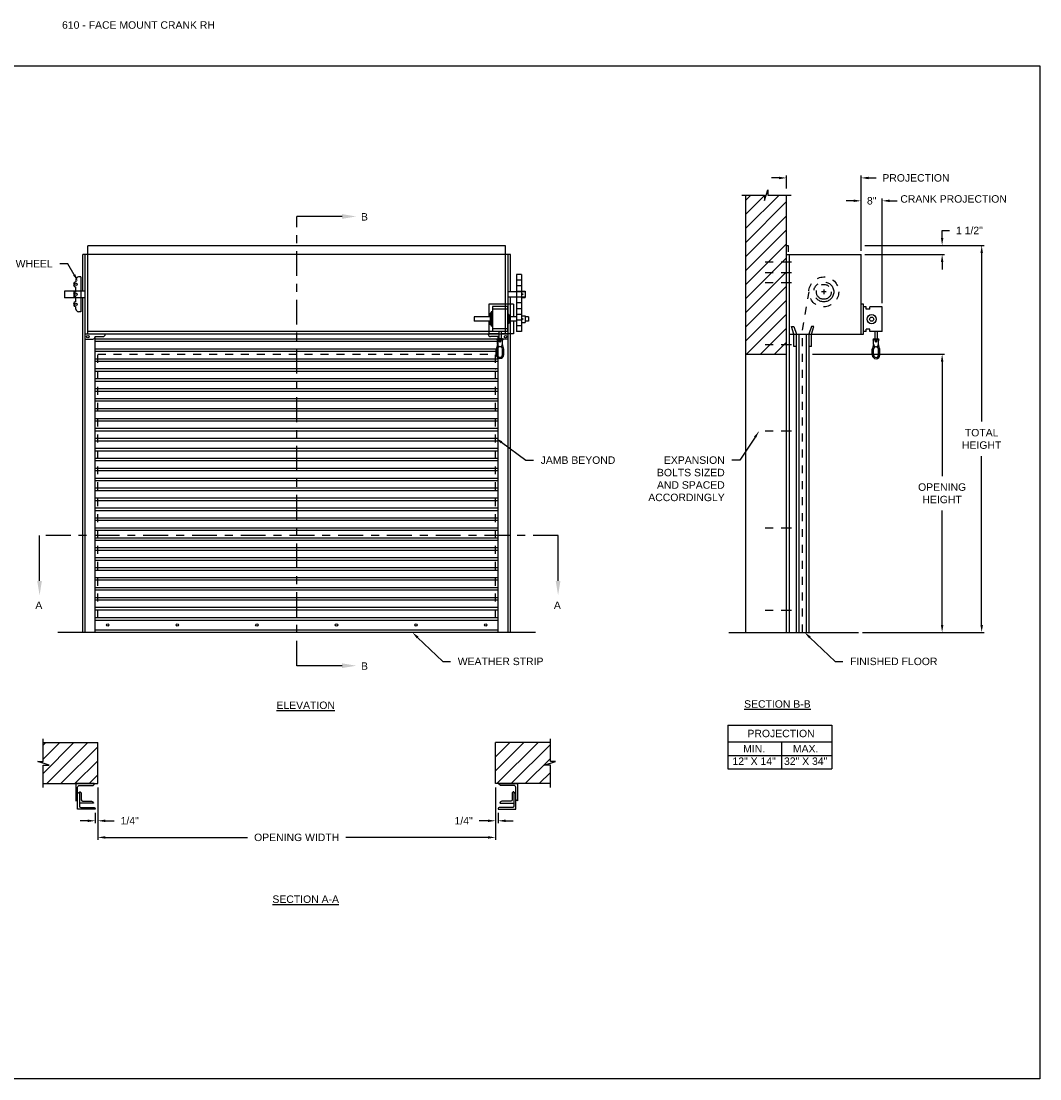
# Model space of a CAD drawing. Header units: inches. Extents: x 169.6 to 213.7, y 195.1 to 266.5.
# Tile 51 of 51: x 200.9 to 213.7, y 234.4 to 247.7. Entities that reach past the tile are written whole.
import ezdxf
from ezdxf import colors
from ezdxf.entities.mleader import LeaderData, LeaderLine
from ezdxf.math import Vec2, Vec3

# ---------------------------------------------------------------- set-up
doc = ezdxf.new("R2010")
doc.units = ezdxf.units.IN
doc.header["$LTSCALE"] = 0.25
doc.header["$MEASUREMENT"] = 0
for name, pattern in [('CENTER', [2, 1.25, -0.25, 0.25, -0.25]), ('CENTER2', [1.125, 0.75, -0.125, 0.125, -0.125]), ('HIDDEN', [0.375, 0.25, -0.125])]:
    doc.linetypes.add(name, pattern=pattern)
for name, color, linetype in [('ANNOTATIONS', 1, 'Continuous'), ('CRANK RH', 7, 'Continuous'), ('SECTION CUTS', 6, 'CENTER')]:
    doc.layers.add(name, color=color, linetype=linetype)
doc.styles.add('ARIAL', font='arial.ttf', dxfattribs={"height": 0.09375})
doc.styles.get("Standard").update_dxf_attribs({"font": 'romans.shx'})
doc.dimstyles.new('ARIAL', dxfattribs={"dimtxt": 0.09375, "dimasz": 0.09375, "dimexe": 0.03125, "dimexo": 0.046875, "dimgap": 0.09, "dimtad": 0, "dimtih": 1, "dimtoh": 1, "dimdec": 4, "dimzin": 0, "dimdsep": 46, "dimlunit": 4, "dimtxsty": 'ARIAL', "dimcen": 0.09, "dimadec": 0, "dimazin": 0, "dimtfac": 1, "dimtdec": 4, "dimtix": 1, "dimtofl": 0, "dimtmove": 0, "dimatfit": 3, "dimfxl": 0.18, "dimfrac": 2, "dimtolj": 1, "dimtzin": 0, "dimarcsym": 0})
doc.dimstyles.new('STANDARD$0', dxfattribs={"dimtxt": 0.09375, "dimasz": 0.09375, "dimexe": 0.03125, "dimexo": 0.046875, "dimgap": 0.09, "dimtad": 0, "dimtih": 1, "dimtoh": 1, "dimdec": 4, "dimzin": 0, "dimdsep": 46, "dimtxsty": 'ARIAL', "dimcen": 0.09, "dimadec": 0, "dimazin": 0, "dimtfac": 1, "dimtdec": 4, "dimtofl": 0, "dimtmove": 0, "dimatfit": 1, "dimfxl": 1, "dimtolj": 1, "dimtzin": 0, "dimarcsym": 0})
pattern_1 = [(45, (16.94411, -31.17125), (-0.08838835, 0.08838835), [])]

# ---------------------------------------------------------------- blocks, each defined once
blk = doc.blocks.new('*D53')
at = {"layer": 'ANNOTATIONS', "color": 0, "lineweight": -2, "transparency": 16777216}
for p, q in [((212.494, 245.018), (212.494, 245.111)), ((212.494, 245.111), (212.588, 245.111)), ((211.523, 244.924), (212.526, 244.924)), ((211.523, 244.809), (212.526, 244.809)), ((212.494, 244.715), (212.494, 244.621))]:
    blk.add_line(p, q, dxfattribs=at)
at = {"layer": 'ANNOTATIONS', "color": 0, "transparency": 16777216}
for points in [[(212.479, 245.018), (212.51, 245.018), (212.494, 244.924)], [(212.479, 244.715), (212.51, 244.715), (212.494, 244.809)]]:
    blk.add_solid(points, dxfattribs=at)
at = {"layer": 'defpoints', "color": 0, "transparency": 16777216}
for p in [(211.476, 244.924), (212.494, 244.924), (211.476, 244.809)]:
    blk.add_point(p, dxfattribs=at)
at = {"layer": 'ANNOTATIONS', "color": 0, "transparency": 16777216, "insert": (212.837, 245.111), "char_height": 0.0938, "attachment_point": 5, "style": 'ARIAL'}
blk.add_mtext('\\A1;1 1/2"', dxfattribs=at)
blk = doc.blocks.new('*D54')
at = {"layer": 'ANNOTATIONS', "color": 0, "lineweight": -2, "transparency": 16777216}
for p, q in [((206.883, 238.111), (206.883, 237.659)), ((206.914, 237.789), (206.914, 237.659)), ((206.789, 237.691), (206.676, 237.691)), ((207.008, 237.691), (207.102, 237.691))]:
    blk.add_line(p, q, dxfattribs=at)
at = {"layer": 'ANNOTATIONS', "color": 0, "transparency": 16777216}
for points in [[(206.789, 237.706), (206.789, 237.675), (206.883, 237.691)], [(207.008, 237.706), (207.008, 237.675), (206.914, 237.691)]]:
    blk.add_solid(points, dxfattribs=at)
at = {"layer": 'defpoints', "color": 0, "transparency": 16777216}
for p in [(206.883, 238.158), (206.914, 237.835), (206.914, 237.691)]:
    blk.add_point(p, dxfattribs=at)
at = {"layer": 'ANNOTATIONS', "color": 0, "transparency": 16777216, "insert": (206.481, 237.691), "char_height": 0.0938, "attachment_point": 5, "style": 'ARIAL'}
blk.add_mtext('\\A1;1/4"', dxfattribs=at)
blk = doc.blocks.new('*D55')
at = {"layer": 'ANNOTATIONS', "color": 0, "lineweight": -2, "transparency": 16777216}
for p, q in [((201.883, 238.111), (201.883, 237.659)), ((201.852, 237.789), (201.852, 237.659)), ((201.758, 237.691), (201.664, 237.691)), ((201.977, 237.691), (202.091, 237.691))]:
    blk.add_line(p, q, dxfattribs=at)
at = {"layer": 'ANNOTATIONS', "color": 0, "transparency": 16777216}
for points in [[(201.758, 237.706), (201.758, 237.675), (201.852, 237.691)], [(201.977, 237.706), (201.977, 237.675), (201.883, 237.691)]]:
    blk.add_solid(points, dxfattribs=at)
at = {"layer": 'defpoints', "color": 0, "transparency": 16777216}
for p in [(201.883, 238.158), (201.852, 237.835), (201.852, 237.691)]:
    blk.add_point(p, dxfattribs=at)
at = {"layer": 'ANNOTATIONS', "color": 0, "transparency": 16777216, "insert": (202.285, 237.691), "char_height": 0.0938, "attachment_point": 5, "style": 'ARIAL'}
blk.add_mtext('\\A1;1/4"', dxfattribs=at)
blk = doc.blocks.new('*D56')
at = {"layer": 'ANNOTATIONS', "color": 0, "lineweight": -2, "transparency": 16777216}
for p, q in [((201.883, 238.111), (201.883, 237.45)), ((206.883, 238.111), (206.883, 237.45)), ((201.977, 237.482), (203.767, 237.482)), ((206.789, 237.482), (205, 237.482))]:
    blk.add_line(p, q, dxfattribs=at)
at = {"layer": 'ANNOTATIONS', "color": 0, "transparency": 16777216}
for points in [[(201.977, 237.497), (201.977, 237.466), (201.883, 237.482)], [(206.789, 237.497), (206.789, 237.466), (206.883, 237.482)]]:
    blk.add_solid(points, dxfattribs=at)
at = {"layer": 'defpoints', "color": 0, "transparency": 16777216}
for p in [(201.883, 238.158), (206.883, 238.158), (206.883, 237.482)]:
    blk.add_point(p, dxfattribs=at)
at = {"layer": 'ANNOTATIONS', "color": 0, "transparency": 16777216, "insert": (204.383, 237.482), "char_height": 0.09375, "attachment_point": 5, "style": 'ARIAL'}
blk.add_mtext('\\A1;OPENING WIDTH', dxfattribs=at)
blk = doc.blocks.new('*D57')
at = {"layer": 'ANNOTATIONS', "color": 0, "lineweight": -2, "transparency": 16777216}
for p, q in [((211.826, 243.555), (212.526, 243.555)), ((212.494, 243.462), (212.494, 242.024)), ((212.494, 240.152), (212.494, 241.59)), ((211.492, 240.059), (212.526, 240.059))]:
    blk.add_line(p, q, dxfattribs=at)
at = {"layer": 'ANNOTATIONS', "color": 0, "transparency": 16777216}
for points in [[(212.479, 243.462), (212.51, 243.462), (212.494, 243.555)], [(212.479, 240.152), (212.51, 240.152), (212.494, 240.059)]]:
    blk.add_solid(points, dxfattribs=at)
at = {"layer": 'defpoints', "color": 0, "transparency": 16777216}
for p in [(211.779, 243.555), (211.445, 240.059), (212.494, 240.059)]:
    blk.add_point(p, dxfattribs=at)
at = {"layer": 'ANNOTATIONS', "color": 0, "transparency": 16777216, "insert": (212.494, 241.807), "char_height": 0.09375, "attachment_point": 5, "style": 'ARIAL'}
blk.add_mtext('\\A1;OPENING\\PHEIGHT', dxfattribs=at)
blk = doc.blocks.new('*D58')
at = {"layer": 'ANNOTATIONS', "color": 0, "lineweight": -2, "transparency": 16777216}
for p, q in [((211.688, 244.924), (213.023, 244.924)), ((212.991, 244.83), (212.991, 242.709)), ((212.991, 240.152), (212.991, 242.274)), ((211.492, 240.059), (213.023, 240.059))]:
    blk.add_line(p, q, dxfattribs=at)
at = {"layer": 'ANNOTATIONS', "color": 0, "transparency": 16777216}
for points in [[(212.976, 244.83), (213.007, 244.83), (212.991, 244.924)], [(212.976, 240.152), (213.007, 240.152), (212.991, 240.059)]]:
    blk.add_solid(points, dxfattribs=at)
at = {"layer": 'defpoints', "color": 0, "transparency": 16777216}
for p in [(211.641, 244.924), (211.445, 240.059), (212.991, 240.059)]:
    blk.add_point(p, dxfattribs=at)
at = {"layer": 'ANNOTATIONS', "color": 0, "transparency": 16777216, "insert": (212.991, 242.491), "char_height": 0.0938, "attachment_point": 5, "style": 'ARIAL'}
blk.add_mtext('\\A1;TOTAL\\PHEIGHT', dxfattribs=at)
blk = doc.blocks.new('*D59')
at = {"layer": 'ANNOTATIONS', "color": 0, "lineweight": -2, "transparency": 16777216}
for p, q in [((210.445, 245.772), (210.351, 245.772)), ((210.539, 245.64), (210.539, 245.803)), ((211.476, 244.856), (211.476, 245.803)), ((211.57, 245.772), (211.664, 245.772))]:
    blk.add_line(p, q, dxfattribs=at)
at = {"layer": 'ANNOTATIONS', "color": 0, "transparency": 16777216}
for points in [[(210.445, 245.787), (210.445, 245.756), (210.539, 245.772)], [(211.57, 245.787), (211.57, 245.756), (211.476, 245.772)]]:
    blk.add_solid(points, dxfattribs=at)
at = {"layer": 'defpoints', "color": 0, "transparency": 16777216}
for p in [(211.476, 245.772), (210.539, 245.593), (211.476, 244.809)]:
    blk.add_point(p, dxfattribs=at)
at = {"layer": 'ANNOTATIONS', "color": 0, "transparency": 16777216, "insert": (212.165, 245.772), "char_height": 0.09375, "attachment_point": 5, "style": 'ARIAL'}
blk.add_mtext('\\A1;PROJECTION', dxfattribs=at)
blk = doc.blocks.new('*D60')
at = {"layer": 'ANNOTATIONS', "color": 0, "linetype": 'Continuous', "lineweight": -2, "transparency": 16777216}
for p, q in [((211.382, 245.484), (211.289, 245.484)), ((211.476, 244.856), (211.476, 245.515)), ((211.742, 244.199), (211.742, 245.515)), ((211.835, 245.484), (211.929, 245.484))]:
    blk.add_line(p, q, dxfattribs=at)
at = {"layer": 'ANNOTATIONS', "color": 0, "linetype": 'Continuous', "transparency": 16777216}
for points in [[(211.382, 245.5), (211.382, 245.469), (211.476, 245.484)], [(211.835, 245.5), (211.835, 245.469), (211.742, 245.484)]]:
    blk.add_solid(points, dxfattribs=at)
at = {"layer": 'defpoints', "color": 0, "linetype": 'Continuous', "transparency": 16777216}
for p in [(211.742, 245.484), (211.476, 244.809), (211.742, 244.152)]:
    blk.add_point(p, dxfattribs=at)
at = {"layer": 'ANNOTATIONS', "color": 0, "linetype": 'Continuous', "transparency": 16777216, "insert": (211.609, 245.484), "char_height": 0.0938, "attachment_point": 5, "style": 'ARIAL'}
blk.add_mtext('\\A1;8"', dxfattribs=at)

msp = doc.modelspace()

# ---------------------------------------------------------------- hatches: boundary and pattern name
at = {"layer": 'CRANK RH', "linetype": 'Continuous'}
h = msp.add_hatch(dxfattribs=at)
h.set_pattern_fill('ANSI31', color=256, style=0)
h.set_pattern_definition([(45, (16.94411, -31.55963), (-0.088388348, 0.088388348), [])])
h.paths.add_polyline_path([(210.53872, 244.82249), (210.53872, 245.55708), (210.30222, 245.55708), (210.30222, 245.62174), (210.26381, 245.48838), (210.26381, 245.55708), (210.02309, 245.55708), (210.02309, 245.00678)])
h.paths.add_polyline_path([(210.02309, 245.00678), (210.02309, 243.55536), (210.53872, 243.55536), (210.53872, 244.80873), (210.53872, 244.82249)])
at = {"layer": 'CRANK RH'}
h = msp.add_hatch(dxfattribs=at)
h.set_pattern_fill('ANSI31', color=256, style=0)
h.set_pattern_definition(pattern_1)
h.paths.add_polyline_path([(201.88325, 238.6735), (201.19575, 238.6735), (201.19575, 238.4363), (201.13165, 238.4363), (201.27372, 238.3894), (201.19575, 238.3894), (201.19575, 238.15788), (201.88325, 238.15788), (201.88325, 238.32038)])
h = msp.add_hatch(dxfattribs=at)
h.set_pattern_fill('ANSI31', color=256, style=0)
h.set_pattern_definition(pattern_1)
h.paths.add_polyline_path([(207.63485, 238.4363), (207.57075, 238.4363), (207.57075, 238.6735), (206.88325, 238.6735), (206.88325, 238.15788), (206.90142, 238.15788), (207.57075, 238.15788), (207.57075, 238.3894), (207.49278, 238.3894)])

# ---------------------------------------------------------------- linework, layer by layer
at = {"linetype": 'Continuous'}
msp.add_line((209.81374, 240.05873), (211.44497, 240.05873), dxfattribs=at)
at = {"layer": 'ANNOTATIONS'}
for p, q in [((211.52309, 244.80873), (212.52551, 244.80873)), ((210.86684, 243.55536), (212.52551, 243.55536)), ((209.80112, 238.89465), (209.80112, 238.34328)), ((209.80112, 238.89465), (211.10889, 238.89465)), ((211.10889, 238.89465), (211.10889, 238.34328)), ((209.80112, 238.68318), (211.10889, 238.68318)), ((210.47397, 238.68318), (210.47397, 238.34328)), ((209.80112, 238.51323), (211.10889, 238.51323)), ((209.80112, 238.34328), (211.10889, 238.34328))]:
    msp.add_line(p, q, dxfattribs=at)
for points in [[(212.47864, 244.71498), (212.50989, 244.71498), (212.49426, 244.80873)], [(212.47864, 243.46161), (212.50989, 243.46161), (212.49426, 243.55536)]]:
    msp.add_solid(points, dxfattribs=at)
at = {"layer": 'CRANK RH', "linetype": 'Continuous'}
for p, q in [((210.26381, 245.48838), (210.30222, 245.62174)), ((210.30222, 245.62174), (210.30222, 245.55708)), ((209.97671, 245.55708), (210.26381, 245.55708)), ((210.02309, 245.55708), (210.02309, 240.05873)), ((210.26381, 245.55708), (210.26381, 245.48838)), ((210.30222, 245.55708), (210.59742, 245.55708)), ((210.53872, 240.05873), (210.53872, 245.55708)), ((210.53872, 244.92377), (210.56012, 244.92377)), ((210.56012, 244.92377), (210.56012, 244.84151)), ((201.75825, 244.80873), (201.73481, 244.80873)), ((210.53872, 244.80873), (211.47622, 244.80873)), ((210.56997, 244.80873), (210.56997, 240.05873)), ((211.47622, 243.80873), (211.47622, 244.80873)), ((201.67231, 244.52748), (201.64106, 244.52748)), ((201.67231, 244.52748), (201.67231, 244.08998)), ((201.60981, 244.49623), (201.60981, 244.46498)), ((201.60981, 244.33998), (201.60981, 244.40248)), ((201.57856, 244.33998), (201.60981, 244.33998)), ((201.60981, 244.27748), (201.57856, 244.27748)), ((201.60981, 244.21498), (201.60981, 244.27748)), ((207.25825, 244.33998), (207.0395, 244.33998)), ((207.0395, 244.27748), (207.25825, 244.27748)), ((207.25825, 244.27748), (207.25825, 244.33998)), ((201.60981, 244.12123), (201.60981, 244.15248)), ((206.79731, 244.18583), (206.79731, 244.02428)), ((206.84419, 244.15458), (206.84419, 243.84208)), ((207.03169, 244.15458), (207.03169, 243.84208)), ((207.10981, 244.18583), (207.10981, 244.02428)), ((211.50747, 243.80873), (211.50747, 244.18373)), ((211.53872, 244.12123), (211.53872, 244.15248)), ((211.58559, 244.12123), (211.58559, 244.15248)), ((211.74157, 243.83998), (211.74157, 244.15248)), ((201.67231, 244.08998), (201.64106, 244.08998)), ((206.81294, 244.07116), (206.81294, 243.92551)), ((206.82856, 244.08678), (206.82856, 243.90988)), ((207.04731, 244.05553), (207.04731, 243.94113)), ((206.79731, 243.97238), (206.79731, 243.81083)), ((207.10981, 243.97238), (207.10981, 243.81083)), ((210.63247, 243.80873), (210.60122, 243.90248)), ((210.60122, 243.90248), (210.63247, 243.90248)), ((210.63247, 243.90248), (210.66372, 243.80873)), ((210.85122, 243.90248), (210.81997, 243.80873)), ((210.85122, 243.80873), (210.88247, 243.90248)), ((210.88247, 243.90248), (210.85122, 243.90248)), ((211.53872, 243.83998), (211.53872, 243.87123)), ((211.58559, 243.83998), (211.58559, 243.87123)), ((207.00825, 243.83998), (201.75825, 243.83998)), ((206.96919, 243.73271), (206.90669, 243.73271)), ((206.90669, 243.68235), (206.90669, 243.73271)), ((206.92231, 243.84208), (206.92231, 243.74833)), ((206.95356, 243.84208), (206.95356, 243.74833)), ((206.96919, 243.68235), (206.96919, 243.73271)), ((210.56997, 243.80873), (211.47622, 243.80873)), ((210.63247, 243.65248), (210.63247, 243.80873)), ((210.66372, 240.05873), (210.66372, 243.80873)), ((210.69497, 243.80873), (210.69497, 240.05873)), ((210.78872, 240.05873), (210.78872, 243.80873)), ((210.81997, 243.80873), (210.81997, 240.05873)), ((210.85122, 243.65248), (210.85122, 243.80873)), ((211.69483, 243.7306), (211.63233, 243.7306)), ((211.63234, 243.68024), (211.63233, 243.7306)), ((211.64796, 243.83998), (211.64796, 243.74623)), ((211.67921, 243.83998), (211.67921, 243.74623)), ((211.69484, 243.68024), (211.69483, 243.7306)), ((206.89107, 243.54878), (206.89107, 243.61984)), ((206.9067, 243.54878), (206.9067, 243.61984)), ((206.98482, 243.54879), (206.98482, 243.61985)), ((210.66372, 243.65248), (210.63247, 243.65248)), ((210.85122, 243.65248), (210.81997, 243.65248)), ((211.61672, 243.54667), (211.61672, 243.61774)), ((211.63234, 243.54668), (211.63234, 243.61774)), ((211.71047, 243.54668), (211.71047, 243.61774)), ((210.02309, 243.55536), (210.53872, 243.55536)), ((201.19575, 238.4363), (201.19575, 238.72038)), ((207.57075, 238.4363), (207.57075, 238.72038)), ((201.27372, 238.3894), (201.13165, 238.4363)), ((201.13165, 238.4363), (201.19575, 238.4363)), ((207.49278, 238.3894), (207.63485, 238.4363)), ((207.63485, 238.4363), (207.57075, 238.4363)), ((201.19575, 238.111), (201.19575, 238.3894)), ((201.19575, 238.3894), (201.27372, 238.3894)), ((207.57075, 238.3894), (207.49278, 238.3894)), ((207.57075, 238.111), (207.57075, 238.3894)), ((201.62987, 237.8354), (201.62987, 238.10266)), ((207.13663, 237.8354), (207.13663, 238.10266))]:
    msp.add_line(p, q, dxfattribs=at)
at = {"layer": 'CRANK RH'}
for p, q in [((201.75825, 243.80873), (201.75825, 244.92005)), ((207.00825, 244.92005), (201.75825, 244.92005)), ((207.00825, 243.80873), (207.00825, 244.92005)), ((201.69575, 244.34804), (201.69575, 244.80873)), ((207.07075, 244.80873), (201.69575, 244.80873)), ((201.727, 240.05873), (201.727, 244.80873)), ((207.0395, 240.05873), (207.0395, 244.80873)), ((207.07075, 244.33998), (207.07075, 244.80873)), ((207.20896, 244.5597), (207.14676, 244.5597)), ((207.14676, 244.5597), (207.14676, 243.8397)), ((207.20896, 244.5597), (207.20896, 243.8397)), ((207.20896, 244.4877), (207.14676, 244.4877)), ((207.20896, 244.4157), (207.14676, 244.4157)), ((201.46611, 244.34804), (201.46611, 244.2652)), ((201.727, 244.34804), (201.46611, 244.34804)), ((201.727, 244.2652), (201.46611, 244.2652)), ((201.69575, 240.05873), (201.69575, 244.2652)), ((207.07075, 240.05873), (207.07075, 244.27748)), ((207.20896, 244.3437), (207.14676, 244.3437)), ((207.20896, 244.2717), (207.14676, 244.2717)), ((207.20896, 244.35014), (207.25266, 244.35014)), ((207.20896, 244.26731), (207.25266, 244.26731)), ((207.25266, 244.35014), (207.25266, 244.26731)), ((207.10981, 244.18583), (206.79731, 244.18583)), ((207.03169, 244.15458), (206.84419, 244.15458)), ((207.03169, 244.12333), (206.84419, 244.12333)), ((207.20896, 244.1997), (207.14676, 244.1997)), ((207.20896, 244.1277), (207.14676, 244.1277)), ((211.50747, 244.18373), (211.47622, 244.18373)), ((211.53872, 244.15248), (211.50747, 244.15248)), ((211.58559, 244.12123), (211.53872, 244.12123)), ((211.74157, 244.15248), (211.58559, 244.15248)), ((206.81294, 244.02428), (206.61211, 244.02428)), ((206.61211, 244.02428), (206.61211, 243.97238)), ((206.82856, 244.07116), (206.81294, 244.07116)), ((206.84419, 244.08678), (206.82856, 244.08678)), ((207.04731, 244.05553), (207.03169, 244.05553)), ((207.14676, 244.02428), (207.04731, 244.02428)), ((207.20896, 244.0557), (207.14676, 244.0557)), ((207.20896, 243.9837), (207.14676, 243.9837)), ((207.20896, 244.03764), (207.25266, 244.03764)), ((207.25266, 244.03764), (207.25266, 243.95481)), ((207.29502, 244.02428), (207.25266, 244.02428)), ((207.29502, 244.02428), (207.29502, 243.97238)), ((206.81294, 243.97238), (206.61211, 243.97238)), ((206.82856, 243.92551), (206.81294, 243.92551)), ((206.84419, 243.90988), (206.82856, 243.90988)), ((207.03169, 243.87333), (206.84419, 243.87333)), ((207.04731, 243.94113), (207.03169, 243.94113)), ((207.14676, 243.97238), (207.04731, 243.97238)), ((207.20896, 243.9117), (207.14676, 243.9117)), ((207.20896, 243.95481), (207.25266, 243.95481)), ((207.29502, 243.97238), (207.25266, 243.97238)), ((211.58559, 243.87123), (211.53872, 243.87123)), ((207.0395, 243.80873), (201.727, 243.80873)), ((201.727, 243.74623), (201.82075, 243.74623)), ((201.852, 240.05873), (201.852, 243.77748)), ((201.852, 243.77748), (201.94575, 243.77748)), ((206.9145, 243.74505), (201.852, 243.74505)), ((206.9145, 243.7138), (201.852, 243.7138)), ((206.92231, 243.81083), (206.79731, 243.81083)), ((206.9145, 243.77748), (206.82075, 243.77748)), ((207.03169, 243.84208), (206.84419, 243.84208)), ((206.96919, 243.74833), (206.90669, 243.74833)), ((206.9145, 240.05873), (206.9145, 243.77748)), ((207.0395, 243.74623), (206.94575, 243.74623)), ((207.10981, 243.81083), (206.95356, 243.81083)), ((207.20896, 243.8397), (207.14676, 243.8397)), ((211.53872, 243.83998), (211.50747, 243.83998)), ((211.74157, 243.83998), (211.58559, 243.83998)), ((211.69483, 243.74623), (211.63233, 243.74622)), ((206.9145, 243.62005), (201.852, 243.62005)), ((206.9145, 243.5888), (201.852, 243.5888)), ((206.9692, 243.54879), (206.9692, 243.61985)), ((211.69484, 243.54668), (211.69484, 243.61774)), ((206.9145, 243.49505), (201.852, 243.49505)), ((206.9145, 243.4638), (201.852, 243.4638)), ((206.9145, 243.37005), (201.852, 243.37005)), ((206.9145, 243.3388), (201.852, 243.3388)), ((206.9145, 243.24505), (201.852, 243.24505)), ((206.9145, 243.2138), (201.852, 243.2138)), ((206.9145, 243.12005), (201.852, 243.12005)), ((206.9145, 243.0888), (201.852, 243.0888)), ((206.9145, 242.99505), (201.852, 242.99505)), ((206.9145, 242.9638), (201.852, 242.9638)), ((206.9145, 242.87005), (201.852, 242.87005)), ((206.9145, 242.8388), (201.852, 242.8388)), ((206.9145, 242.74505), (201.852, 242.74505)), ((206.9145, 242.7138), (201.852, 242.7138)), ((206.9145, 242.62005), (201.852, 242.62005)), ((206.9145, 242.5888), (201.852, 242.5888)), ((206.9145, 242.49505), (201.852, 242.49505)), ((206.9145, 242.4638), (201.852, 242.4638)), ((206.9145, 242.37005), (201.852, 242.37005)), ((206.9145, 242.3388), (201.852, 242.3388)), ((206.9145, 242.24505), (201.852, 242.24505)), ((206.9145, 242.2138), (201.852, 242.2138)), ((206.9145, 242.12005), (201.852, 242.12005)), ((206.9145, 242.0888), (201.852, 242.0888)), ((206.9145, 241.99505), (201.852, 241.99505)), ((206.9145, 241.9638), (201.852, 241.9638)), ((206.9145, 241.87005), (201.852, 241.87005)), ((206.9145, 241.8388), (201.852, 241.8388)), ((206.9145, 241.74505), (201.852, 241.74505)), ((206.9145, 241.7138), (201.852, 241.7138)), ((206.9145, 241.62005), (201.852, 241.62005)), ((206.9145, 241.5888), (201.852, 241.5888)), ((206.9145, 241.49505), (201.852, 241.49505)), ((206.9145, 241.4638), (201.852, 241.4638)), ((206.9145, 241.37005), (201.852, 241.37005)), ((206.9145, 241.3388), (201.852, 241.3388)), ((206.9145, 241.24505), (201.852, 241.24505)), ((206.9145, 241.2138), (201.852, 241.2138)), ((206.9145, 241.12005), (201.852, 241.12005)), ((206.9145, 241.0888), (201.852, 241.0888)), ((206.9145, 240.99505), (201.852, 240.99505)), ((206.9145, 240.9638), (201.852, 240.9638)), ((206.9145, 240.87005), (201.852, 240.87005)), ((206.9145, 240.8388), (201.852, 240.8388)), ((206.9145, 240.74505), (201.852, 240.74505)), ((206.9145, 240.7138), (201.852, 240.7138)), ((206.9145, 240.62005), (201.852, 240.62005)), ((206.9145, 240.5888), (201.852, 240.5888)), ((206.9145, 240.49505), (201.852, 240.49505)), ((206.9145, 240.4638), (201.852, 240.4638)), ((206.9145, 240.37005), (201.852, 240.37005)), ((206.9145, 240.3388), (201.852, 240.3388)), ((201.852, 240.24505), (206.9145, 240.24505)), ((201.852, 240.2138), (206.9145, 240.2138)), ((207.38325, 240.05873), (201.38325, 240.05873)), ((201.852, 240.08998), (206.9145, 240.08998)), ((201.19575, 238.6735), (201.88325, 238.6735)), ((201.88325, 238.15788), (201.88325, 238.6735)), ((206.88325, 238.15788), (206.88325, 238.6735)), ((207.57075, 238.6735), (206.88325, 238.6735)), ((201.19575, 238.15788), (201.88325, 238.15788)), ((207.57075, 238.15788), (206.88325, 238.15788))]:
    msp.add_line(p, q, dxfattribs=at)
at = {"layer": 'CRANK RH', "linetype": 'CENTER2', "ltscale": 0.7}
for p, q in [((210.60122, 244.71498), (210.19497, 244.71498)), ((210.60122, 244.57938), (210.19497, 244.57938)), ((210.60122, 244.45322), (210.19497, 244.45322)), ((210.60122, 243.67399), (210.19497, 243.67399)), ((210.60122, 242.58998), (210.19497, 242.58998)), ((210.60122, 241.37123), (210.19497, 241.37123)), ((210.60122, 240.33368), (210.19497, 240.33368))]:
    msp.add_line(p, q, dxfattribs=at)
at = {"layer": 'CRANK RH', "linetype": 'HIDDEN'}
for p, q in [((210.7405, 243.85662), (210.82262, 244.34012)), ((210.7405, 240.05873), (210.7405, 243.85662)), ((201.88325, 240.24623), (201.88325, 243.55536)), ((201.88325, 243.55536), (206.88325, 243.55536)), ((206.88325, 240.24623), (206.88325, 243.55536))]:
    msp.add_line(p, q, dxfattribs=at)
at = {"layer": 'CRANK RH', "linetype": 'CENTER'}
for p, q in [((211.03872, 244.33998), (210.97622, 244.33998)), ((211.00747, 244.37123), (211.00747, 244.30873))]:
    msp.add_line(p, q, dxfattribs=at)
at = {"layer": 'CRANK RH', "linetype": 'ByBlock'}
msp.add_line((211.47622, 243.80873), (211.50747, 243.80873), dxfattribs=at)
at = {"layer": 'CRANK RH'}
for points in [[(207.21744, 244.31106), (207.2189, 244.31359), (207.22182, 244.31359), (207.22328, 244.31106), (207.22182, 244.30853), (207.2189, 244.30853)], [(207.21744, 243.99856), (207.2189, 244.00109), (207.22182, 244.00109), (207.22328, 243.99856), (207.22182, 243.99603), (207.2189, 243.99603)]]:
    msp.add_lwpolyline(points, close=True, dxfattribs=at)
at = {"layer": 'CRANK RH', "linetype": 'Continuous'}
for points in [[(201.62987, 238.10266, -0.23306277), (201.6455, 238.13436), (201.81546, 238.13436, 0.41421356), (201.83898, 238.15788), (201.60636, 238.15788), (201.60636, 237.94318, 0.41421356), (201.62987, 237.96669)], [(207.13663, 238.10266, 0.23306277), (207.121, 238.13436), (206.95104, 238.13436, -0.41421356), (206.92752, 238.15788), (207.16014, 238.15788), (207.16014, 237.94318, -0.41421356), (207.13663, 237.96669)], [(201.65338, 238.05456), (201.65338, 237.87453, 0.41421356), (201.66901, 237.85891), (201.82849, 237.85891, -0.41421356), (201.852, 237.8354), (201.62987, 237.8354)], [(201.62987, 238.04772, -0.41421356), (201.65338, 238.02421)], [(201.65338, 238.05456, -0.41421356), (201.67689, 238.03105), (201.67689, 237.95278, 0.41421356), (201.69252, 237.93715), (201.80498, 237.93715, -0.41421356), (201.82849, 237.91364), (201.65338, 237.91364)], [(207.11312, 238.05456), (207.11312, 237.87453, -0.41421356), (207.09749, 237.85891), (206.93801, 237.85891, 0.41421356), (206.9145, 237.8354), (207.13663, 237.8354)], [(207.11312, 238.05456, 0.41421356), (207.08961, 238.03105), (207.08961, 237.95278, -0.41421356), (207.07398, 237.93715), (206.96152, 237.93715, 0.41421356), (206.93801, 237.91364), (207.11312, 237.91364)], [(207.13663, 238.04772, 0.41421356), (207.11312, 238.02421)]]:
    msp.add_lwpolyline(points, format="xyb", dxfattribs=at)
at = {"layer": 'CRANK RH', "linetype": 'HIDDEN'}
msp.add_circle((211.00747, 244.33998), 0.1875, dxfattribs=at)
at = {"layer": 'CRANK RH'}
for centre, radius in [((201.60981, 244.43373), 0.01562), ((201.60981, 244.30873), 0.01562), ((207.22036, 244.31106), 0.0057), ((201.60981, 244.18373), 0.01562), ((207.22036, 243.99856), 0.0057), ((201.75825, 243.77748), 0.01562), ((207.00825, 243.77748), 0.01562)]:
    msp.add_circle(centre, radius, dxfattribs=at)
at = {"layer": 'CRANK RH', "linetype": 'CENTER'}
for radius in [0.125, 0.09375]:
    msp.add_circle((211.00747, 244.33998), radius, dxfattribs=at)
at = {"layer": 'CRANK RH', "linetype": 'Continuous'}
for centre, radius in [((211.60843, 243.99623), 0.0572), ((211.60843, 243.99623), 0.02595), ((206.93794, 243.71708), 0.00781), ((211.66358, 243.71498), 0.00781), ((202.00825, 240.15248), 0.01562), ((202.88325, 240.15248), 0.01562), ((203.88325, 240.15248), 0.01562), ((204.88325, 240.15248), 0.01562), ((205.88325, 240.15248), 0.01562), ((206.75825, 240.15248), 0.01562)]:
    msp.add_circle(centre, radius, dxfattribs=at)
for centre, start, end in [((201.64106, 244.49623), 90, 180), ((201.60981, 244.43373), 90, 270), ((201.60981, 244.30873), 90, 270), ((201.60981, 244.18373), 90, 270), ((201.64106, 244.12123), 180, 270), ((201.82075, 243.77748), 270, 0), ((201.94575, 243.80873), 270, 0), ((206.82075, 243.80873), 180, 270), ((206.94575, 243.77748), 180, 270)]:
    msp.add_arc(centre, 0.03125, start, end, dxfattribs=at)
at = {"layer": 'CRANK RH'}
for centre, radius, start, end in [((206.90669, 243.74052), 0.00781, 90.003511, 270.003511), ((206.96919, 243.74052), 0.00781, 270.003511, 90.003511), ((211.63233, 243.73841), 0.00781, 90.003511, 270.003511), ((211.69483, 243.73842), 0.00781, 270.003511, 90.003511), ((206.93795, 243.61984), 0.04688, 141.321323, 180.003511), ((206.87696, 243.66867), 0.03125, 321.321323, 12.639136), ((206.93794, 243.68234), 0.03125, 180.003511, 0.003511), ((206.93795, 243.61984), 0.03125, 0.003511, 180.003511), ((206.99893, 243.66868), 0.03125, 167.367885, 218.685698), ((206.93795, 243.61984), 0.04688, 0.003511, 38.685698), ((211.66359, 243.61774), 0.04688, 141.321323, 180.003511), ((211.6026, 243.66656), 0.03125, 321.321323, 12.639136), ((211.66359, 243.68024), 0.03125, 180.003511, 0.003511), ((211.66359, 243.61774), 0.03125, 0.003511, 180.003511), ((211.72457, 243.66657), 0.03125, 167.367885, 218.685698), ((211.66359, 243.61774), 0.04688, 0.003511, 38.685698), ((206.93795, 243.54878), 0.04688, 180.003511, 0.003511), ((206.93795, 243.54878), 0.03125, 180.003511, 0.003511), ((211.66359, 243.54668), 0.04688, 180.003511, 0.003511), ((211.66359, 243.54668), 0.03125, 180.003511, 0.003511)]:
    msp.add_arc(centre, radius, start, end, dxfattribs=at)
at = {"layer": 'CRANK RH', "linetype": 'ByBlock'}
msp.add_point((206.88325, 243.37123), dxfattribs=at)
at = {"layer": 'defpoints'}
msp.add_lwpolyline([(213.72204, 234.44685), (194.25216, 234.44685), (194.25216, 247.18196), (213.72204, 247.18196)], close=True, dxfattribs=at)
at = {"layer": 'SECTION CUTS'}
for p, q in [((204.38325, 239.64016), (204.38325, 245.28743)), ((207.66807, 241.27565), (201.15212, 241.27565))]:
    msp.add_line(p, q, dxfattribs=at)

# ---------------------------------------------------------------- texts
at = {"layer": 'ANNOTATIONS', "insert": (201.43451, 247.74099), "char_height": 0.09375, "width": 6.6097632, "attachment_point": 1, "line_spacing_factor": 0.86134, "style": 'ARIAL'}
msp.add_mtext('610 - FACE MOUNT CRANK RH', dxfattribs=at)
at = {"layer": 'ANNOTATIONS', "linetype": 'Continuous', "insert": (211.96893, 245.55482), "char_height": 0.09375, "attachment_point": 1, "style": 'ARIAL'}
msp.add_mtext('\\A1;CRANK PROJECTION', dxfattribs=at)
at = {"layer": 'ANNOTATIONS', "char_height": 0.09375, "attachment_point": 2, "style": 'ARIAL'}
for s, insert, width in [('{\\LELEVATION}', (204.49635, 239.18997), 3.0834986), ('{\\LSECTION B-B}', (210.42381, 239.20594), 1.3823677), ('{\\LSECTION A-A}', (204.49635, 236.75214), 1.3823677)]:
    msp.add_mtext(s, dxfattribs=dict(at, insert=insert, width=width))
for s, width, insert in [('PROJECTION ', 1.7594917, (210.46981, 238.83522)), ('MIN.\\P12" X 14" ', 0.6711642, (210.13169, 238.64322)), ('MAX.\\P32" X 34"', 0.6567117, (210.77912, 238.64322))]:
    msp.add_mtext_dynamic_manual_height_columns(s, width=width, gutter_width=1.36268, heights=[0], dxfattribs=dict(at, insert=insert))
at = {"layer": 'SECTION CUTS', "style": 'ARIAL'}
for s, p in [('B', (205.19128, 245.23573)), ('A', (201.09924, 240.35322)), ('A', (207.6152, 240.35322)), ('B', (205.19128, 239.58847))]:
    msp.add_text(s, height=0.09375, dxfattribs=at).set_placement(p)

# ---------------------------------------------------------------- dimensions: what is measured, and where the dimension line sits
at = {"layer": 'ANNOTATIONS'}
for base, p1, p2, text, dimstyle, picture, middle in [((211.47622, 245.77181), (210.53872, 245.59318), (211.47622, 244.80873), 'PROJECTION', 'STANDARD$0', '*D59', (212.16533, 245.77181)), ((201.852, 237.69054), (201.88325, 238.15788), (201.852, 237.8354), '1/4"', 'ARIAL', '*D55', (202.28504, 237.69054)), ((206.88325, 237.48158), (201.88325, 238.15788), (206.88325, 238.15788), 'OPENING WIDTH', 'STANDARD$0', '*D56', (204.38325, 237.48158)), ((206.9145, 237.69054), (206.88325, 238.15788), (206.9145, 237.8354), '1/4"', 'ARIAL', '*D54', (206.48146, 237.69054))]:
    dim = msp.add_linear_dim(base=base, p1=p1, p2=p2, text=text, dimstyle=dimstyle, dxfattribs=at)
    dim.commit()
    dim.dimension.update_dxf_attribs({"geometry": picture, "text_midpoint": middle, "dimtype": 160})
at = {"layer": 'ANNOTATIONS', "linetype": 'Continuous'}
dim = msp.add_linear_dim(base=(211.74157, 245.48418), p1=(211.47622, 244.80873), p2=(211.74157, 244.15248), text='8"', dimstyle='ARIAL', dxfattribs=at)
dim.commit()
dim.dimension.update_dxf_attribs({"geometry": '*D60', "text_midpoint": (211.60889, 245.48418), "dimtype": 160})
at = {"layer": 'ANNOTATIONS'}
for base, p1, p2, text, picture, middle in [((212.49426, 244.92377), (211.47622, 244.80873), (211.47622, 244.92377), '1 1/2"', '*D53', (212.8367, 245.11127)), ((212.99149, 240.05873), (211.64134, 244.92377), (211.44497, 240.05873), 'TOTAL\\PHEIGHT', '*D58', (212.99149, 242.49125)), ((212.49426, 240.05873), (211.7793, 243.55536), (211.44497, 240.05873), 'OPENING\\PHEIGHT', '*D57', (212.49426, 241.80704))]:
    dim = msp.add_linear_dim(base=base, p1=p1, p2=p2, angle=90, text=text, dimstyle='STANDARD$0', dxfattribs=at)
    dim.commit()
    dim.dimension.update_dxf_attribs({"geometry": picture, "text_midpoint": middle})

# ---------------------------------------------------------------- leaders
ml = msp.add_multileader_mtext('Standard', dxfattribs=at)
ml.set_content('CHARGE WHEEL', color=256, style='ARIAL')
ml.set_leader_properties()
ml.build(insert=Vec2(0, 0))
ml.multileader.update_dxf_attribs({"dogleg_length": 0.36, "arrow_head_size": 0.09375})
ctx = ml.context
ctx.base_point, ctx.char_height, ctx.arrow_head_size, ctx.landing_gap_size, ctx.plane_origin = Vec3(200.17621, 244.69314), 0.09375, 0.09375, 0.09, Vec3(202.18616, 244.17407)
ctx.text_align_type = 2
notes = []
notes.append((ctx, [(0, (1, 1, 0), (201.50544, 244.69314), (-1, 0), 0.09796, [(0, [(201.6344, 244.47406)], 0, [])])]))
ctx.mtext.insert, ctx.mtext.alignment, ctx.mtext.flow_direction = Vec3(201.31748, 244.74081), 3, 5
ml = msp.add_multileader_mtext('Standard', dxfattribs=at)
ml.set_content('EXPANSION BOLTS SIZED AND SPACED ACCORDINGLY', color=256, style='ARIAL')
ml.set_leader_properties()
ml.build(insert=Vec2(0, 0))
ml.multileader.update_dxf_attribs({"dogleg_length": 0.36, "arrow_head_size": 0.09375})
ctx = ml.context
ctx.base_point, ctx.char_height, ctx.arrow_head_size, ctx.landing_gap_size, ctx.plane_origin = Vec3(208.71266, 242.22391), 0.09375, 0.09375, 0.09, Vec3(205.36165, 241.79068)
ctx.text_align_type = 2
notes.append((ctx, [(1, (1, 1, 0), (209.95018, 242.22391), (-1, 0), 0.09796, [(0, [(210.19497, 242.58998)], 0, [])])]))
ctx.mtext.insert, ctx.mtext.width, ctx.mtext.alignment, ctx.mtext.flow_direction = Vec3(209.76222, 242.27158), 1.0279765, 3, 5
ml = msp.add_multileader_mtext('Standard', dxfattribs=at)
ml.set_content('JAMB BEYOND', color=256, style='ARIAL')
ml.set_leader_properties()
ml.build(insert=Vec2(0, 0))
ml.multileader.update_dxf_attribs({"dogleg_length": 0.36, "arrow_head_size": 0.09375})
ctx = ml.context
ctx.base_point, ctx.char_height, ctx.arrow_head_size, ctx.landing_gap_size, ctx.plane_origin = Vec3(207.35902, 242.22391), 0.09375, 0.09375, 0.09, Vec3(206.58034, 241.70484)
notes.append((ctx, [(0, (1, 1, 0), (207.26106, 242.22391), (1, 0), 0.09796, [(0, [(206.88325, 242.50414)], 0, [])])]))
ctx.mtext.insert, ctx.mtext.flow_direction = Vec3(207.44902, 242.27158), 5
ml = msp.add_multileader_mtext('Standard', dxfattribs=at)
ml.set_content('WEATHER STRIP', color=256, style='ARIAL')
ml.set_leader_properties()
ml.build(insert=Vec2(0, 0))
ml.multileader.update_dxf_attribs({"dogleg_length": 0.36, "arrow_head_size": 0.09375})
ctx = ml.context
ctx.base_point, ctx.char_height, ctx.arrow_head_size, ctx.landing_gap_size, ctx.plane_origin = Vec3(206.31757, 239.69388), 0.09375, 0.09375, 0.09, Vec3(205.53254, 239.26066)
notes.append((ctx, [(0, (1, 1, 0), (206.21962, 239.69388), (1, 0), 0.09796, [(0, [(205.83545, 240.05995)], 0, [])])]))
ctx.mtext.insert, ctx.mtext.flow_direction = Vec3(206.40757, 239.74156), 5
ml = msp.add_multileader_mtext('Standard', dxfattribs=at)
ml.set_content('FINISHED FLOOR', color=256, style='ARIAL')
ml.set_leader_properties()
ml.build(insert=Vec2(0, 0))
ml.multileader.update_dxf_attribs({"dogleg_length": 0.36, "arrow_head_size": 0.09375})
ctx = ml.context
ctx.base_point, ctx.char_height, ctx.arrow_head_size, ctx.landing_gap_size, ctx.plane_origin = Vec3(211.2469, 239.69388), 0.09375, 0.09375, 0.09, Vec3(210.46186, 239.26066)
notes.append((ctx, [(0, (1, 1, 0), (211.14894, 239.69388), (1, 0), 0.09796, [(0, [(210.76477, 240.05995)], 0, [])])]))
ctx.mtext.insert, ctx.mtext.flow_direction = Vec3(211.3369, 239.74156), 5
at = {"layer": 'SECTION CUTS'}
ml = msp.add_multileader_mtext('Standard', dxfattribs=at)
ml.set_content('', color=256)
ml.set_leader_properties()
ml.build(insert=Vec2(0, 0))
ml.multileader.update_dxf_attribs({"dogleg_length": 0, "arrow_head_size": 0.18})
ctx = ml.context
ctx.base_point, ctx.char_height, ctx.arrow_head_size, ctx.landing_gap_size, ctx.plane_origin, ctx.plane_x_axis, ctx.plane_y_axis = Vec3(204.38325, 245.28743), 0.18, 0.18, 0, Vec3(205.13277, 245.28743), Vec3(0, 1), Vec3(-1, 0)
notes.append((ctx, [(0, (1, 1, 0), (204.38325, 245.28743), (1, 0), 0, [(0, [(205.13277, 245.28743)], 0, [])])]))
ctx.mtext.insert, ctx.mtext.text_direction, ctx.mtext.rotation, ctx.mtext.flow_direction = Vec3(204.29325, 245.28743), Vec3(0, 1), 1.57079633, 5
ml = msp.add_multileader_mtext('Standard', dxfattribs=at)
ml.set_content('', color=256)
ml.set_leader_properties()
ml.build(insert=Vec2(0, 0))
ml.multileader.update_dxf_attribs({"dogleg_length": 0, "arrow_head_size": 0.18})
ctx = ml.context
ctx.base_point, ctx.char_height, ctx.arrow_head_size, ctx.landing_gap_size, ctx.plane_origin = Vec3(201.15212, 241.27565), 0.18, 0.18, 0, Vec3(201.15212, 240.52613)
ctx.text_align_type = 2
notes.append((ctx, [(0, (1, 1, 0), (201.15212, 241.27565), (1, 0), 0, [(0, [(201.15212, 240.52613)], 0, [])])]))
ctx.mtext.insert, ctx.mtext.alignment, ctx.mtext.flow_direction = Vec3(201.15212, 241.36565), 3, 5
ml = msp.add_multileader_mtext('Standard', dxfattribs=at)
ml.set_content('', color=256)
ml.set_leader_properties()
ml.build(insert=Vec2(0, 0))
ml.multileader.update_dxf_attribs({"dogleg_length": 0, "arrow_head_size": 0.18})
ctx = ml.context
ctx.base_point, ctx.char_height, ctx.arrow_head_size, ctx.landing_gap_size, ctx.plane_origin = Vec3(207.66807, 241.27565), 0.18, 0.18, 0, Vec3(207.66807, 240.52613)
ctx.text_align_type = 2
notes.append((ctx, [(0, (1, 1, 0), (207.66807, 241.27565), (1, 0), 0, [(0, [(207.66807, 240.52613)], 0, [])])]))
ctx.mtext.insert, ctx.mtext.alignment, ctx.mtext.flow_direction = Vec3(207.66807, 241.36565), 3, 5
ml = msp.add_multileader_mtext('Standard', dxfattribs=at)
ml.set_content('', color=256)
ml.set_leader_properties()
ml.build(insert=Vec2(0, 0))
ml.multileader.update_dxf_attribs({"dogleg_length": 0, "arrow_head_size": 0.18})
ctx = ml.context
ctx.base_point, ctx.char_height, ctx.arrow_head_size, ctx.landing_gap_size, ctx.plane_origin, ctx.plane_x_axis, ctx.plane_y_axis = Vec3(204.38325, 239.64016), 0.18, 0.18, 0, Vec3(205.13277, 239.64016), Vec3(0, 1), Vec3(-1, 0)
notes.append((ctx, [(0, (1, 1, 0), (204.38325, 239.64016), (1, 0), 0, [(0, [(205.13277, 239.64016)], 0, [])])]))
ctx.mtext.insert, ctx.mtext.text_direction, ctx.mtext.rotation, ctx.mtext.flow_direction = Vec3(204.29325, 239.64016), Vec3(0, 1), 1.57079633, 5
for ctx, leaders in notes:
    for number, flags, end, landing, length, lines in leaders:
        leader = LeaderData()
        leader.index, (leader.has_last_leader_line, leader.has_dogleg_vector, leader.attachment_direction) = number, flags
        leader.last_leader_point, leader.dogleg_vector, leader.dogleg_length = Vec3(end), Vec3(landing), length
        for number, points, colour, breaks in lines:
            line = LeaderLine()
            line.index, line.vertices, line.color, line.breaks = number, Vec3.list(points), colors.encode_raw_color(colour), breaks
            leader.lines.append(line)
        ctx.leaders.append(leader)

doc.saveas('drawing.dxf')
